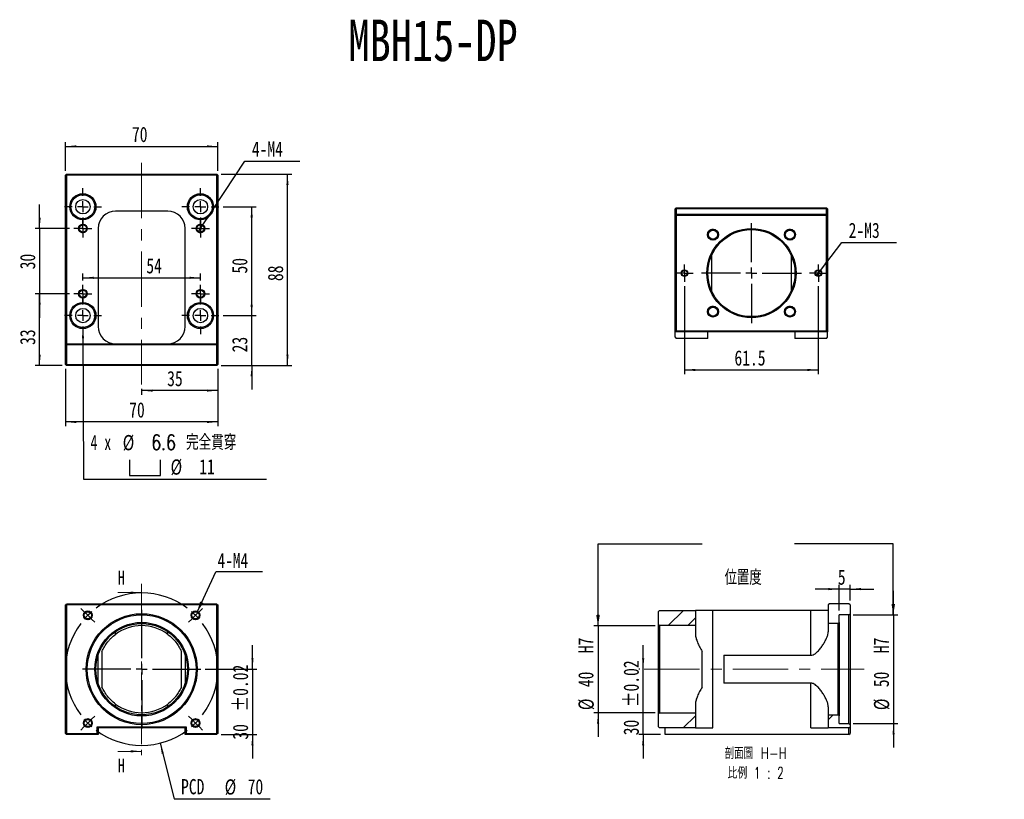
# Model space of a CAD drawing. Header units: millimetres. Extents: x 48 to 274, y 22 to 201.
import ezdxf

# ---------------------------------------------------------------- set-up
doc = ezdxf.new("R2010")
doc.units = ezdxf.units.MM
doc.linetypes.add('CENTER', pattern=[10.16, 6.35, -1.27, 1.27, -1.27])
doc.linetypes.add('CENTERX2', pattern=[20.32, 12.7, -2.54, 2.54, -2.54])
doc.layers.add('FORMAT', color=7, linetype='Continuous')
doc.styles.add('SLDTEXTSTYLE0', font='TXT', dxfattribs={"width": 0.75})
doc.styles.add('SLDTEXTSTYLE1', font='TXT', dxfattribs={"width": 0.75, "bigfont": 'bigfont'})
doc.styles.add('SLDTEXTSTYLE2', font='TXT', dxfattribs={"width": 0.666667})
doc.styles.add('SLDTEXTSTYLE3', font='TXT', dxfattribs={"width": 0.65625, "bigfont": 'bigfont'})
doc.dimstyles.new('SLDDIMSTYLE0', dxfattribs={"dimtxt": 3.5, "dimasz": 2.5, "dimexe": 0, "dimexo": 0.0625, "dimgap": 0.875, "dimtad": 1, "dimlfac": 2, "dimrnd": 1e-09, "dimzin": 12, "dimdsep": 46, "dimtxsty": 'SLDTEXTSTYLE0', "dimsah": 1, "dimcen": 0.09, "dimadec": 0, "dimazin": 3, "dimtfac": 1, "dimtofl": 0, "dimtmove": 0, "dimatfit": 3, "dimfxl": 0, "dimfrac": 2, "dimtolj": 1, "dimtzin": 12, "dimarcsym": 0})
doc.dimstyles.new('SLDDIMSTYLE1', dxfattribs={"dimtxt": 3.5, "dimasz": 2.5, "dimexe": 0, "dimexo": 0.0625, "dimgap": 0.875, "dimtad": 1, "dimlfac": 2, "dimrnd": 1e-09, "dimzin": 12, "dimdsep": 46, "dimtxsty": 'SLDTEXTSTYLE0', "dimsah": 1, "dimcen": 0.09, "dimadec": 0, "dimazin": 3, "dimtfac": 1, "dimtmove": 0, "dimatfit": 0, "dimfxl": 0, "dimfrac": 2, "dimtolj": 1, "dimtzin": 12, "dimarcsym": 0})
doc.dimstyles.new('SLDDIMSTYLE2', dxfattribs={"dimtxt": 3.5, "dimasz": 2.5, "dimexe": 0, "dimexo": 0.0625, "dimgap": 0.875, "dimtad": 0, "dimtih": 1, "dimtoh": 1, "dimlfac": 2, "dimrnd": 1e-09, "dimzin": 12, "dimdsep": 46, "dimtxsty": 'SLDTEXTSTYLE0', "dimblk1": 'NONE', "dimsah": 1, "dimcen": 0, "dimadec": 0, "dimazin": 3, "dimtfac": 1, "dimtmove": 0, "dimatfit": 3, "dimldrblk": 'NONE', "dimfxl": 0, "dimfrac": 2, "dimtolj": 1, "dimtzin": 12, "dimarcsym": 0})
doc.dimstyles.new('SLDDIMSTYLE3', dxfattribs={"dimtxt": 3.5, "dimasz": 2.5, "dimexe": 0, "dimexo": 0.0625, "dimgap": 0.875, "dimtad": 0, "dimtih": 1, "dimtoh": 1, "dimdec": 1, "dimlfac": 2, "dimrnd": 1e-09, "dimzin": 12, "dimdsep": 46, "dimtxsty": 'SLDTEXTSTYLE0', "dimsah": 1, "dimcen": 0, "dimadec": 0, "dimazin": 3, "dimtfac": 1, "dimtofl": 0, "dimtmove": 0, "dimatfit": 3, "dimfxl": 0, "dimfrac": 2, "dimtolj": 1, "dimtzin": 12, "dimarcsym": 0})
doc.dimstyles.new('SLDDIMSTYLE4', dxfattribs={"dimtxt": 3.5, "dimasz": 2.5, "dimexe": 0, "dimexo": 0.0625, "dimgap": 0.875, "dimtad": 0, "dimtih": 1, "dimtoh": 1, "dimlfac": 2, "dimrnd": 1e-09, "dimzin": 12, "dimdsep": 46, "dimtxsty": 'SLDTEXTSTYLE0', "dimsah": 1, "dimcen": 0, "dimadec": 0, "dimazin": 3, "dimtfac": 1, "dimtofl": 0, "dimtmove": 0, "dimatfit": 3, "dimfxl": 0, "dimfrac": 2, "dimtolj": 1, "dimtzin": 12, "dimarcsym": 0})
doc.dimstyles.new('SLDDIMSTYLE5', dxfattribs={"dimtxt": 3.5, "dimasz": 2.5, "dimexe": 0, "dimexo": 0.0625, "dimgap": 0.875, "dimtad": 1, "dimlfac": 2, "dimrnd": 1e-09, "dimzin": 12, "dimdsep": 46, "dimtxsty": 'SLDTEXTSTYLE0', "dimsah": 1, "dimcen": 0.09, "dimadec": 0, "dimazin": 3, "dimtol": 1, "dimtp": 0.02, "dimtm": 0.02, "dimtfac": 1, "dimtmove": 0, "dimatfit": 0, "dimfxl": 0, "dimfrac": 2, "dimtolj": 1, "dimarcsym": 0})
doc.dimstyles.new('SLDDIMSTYLE6', dxfattribs={"dimtxt": 0.18, "dimasz": 2.5, "dimexe": 0, "dimexo": 0.0625, "dimgap": 0, "dimtad": 0, "dimtih": 1, "dimtoh": 1, "dimdec": 0, "dimrnd": 1e-09, "dimzin": 0, "dimdsep": 46, "dimtxsty": 'Standard', "dimsah": 1, "dimcen": 0.09, "dimadec": 0, "dimazin": 0, "dimtfac": 2.5, "dimtdec": 0, "dimtofl": 0, "dimtmove": 0, "dimatfit": 3, "dimfxl": 0, "dimfrac": 2, "dimtolj": 1, "dimtzin": 0, "dimarcsym": 0})
doc.dimstyles.new('SLDDIMSTYLE8', dxfattribs={"dimtxt": 3.5, "dimasz": 2.5, "dimexe": 0, "dimexo": 0.0625, "dimgap": 0.875, "dimtad": 1, "dimdec": 1, "dimlfac": 2, "dimrnd": 1e-09, "dimzin": 12, "dimdsep": 46, "dimtxsty": 'SLDTEXTSTYLE0', "dimsah": 1, "dimcen": 0.09, "dimadec": 0, "dimazin": 3, "dimtfac": 1, "dimtdec": 1, "dimtofl": 0, "dimtmove": 0, "dimatfit": 3, "dimfxl": 0, "dimfrac": 2, "dimtolj": 1, "dimtzin": 12, "dimarcsym": 0})

# ---------------------------------------------------------------- blocks, each defined once
blk = doc.blocks.new('_D')
at = {"layer": 'FORMAT', "color": 7}
for p, q in [((62.47, 141.55), (62.47, 143.14)), ((89.47, 141.55), (89.47, 143.14)), ((62.47, 142.14), (89.47, 142.14))]:
    blk.add_line(p, q, dxfattribs=at)
for points in [[(62.47, 142.14), (64.97, 141.89), (64.97, 142.39)], [(89.47, 142.14), (86.97, 142.39), (86.97, 141.89)]]:
    blk.add_solid(points, dxfattribs=at)
at = {"layer": 'FORMAT', "color": 7, "insert": (77.04, 146.66), "char_height": 3.5, "attachment_point": 1, "style": 'SLDTEXTSTYLE0'}
blk.add_mtext('54', dxfattribs=at)
blk = doc.blocks.new('_D_1')
at = {"layer": 'FORMAT', "color": 7}
for p, q in [((58.47, 166.73), (58.47, 173.33)), ((58.47, 172.33), (93.47, 172.33)), ((93.47, 166.73), (93.47, 173.33))]:
    blk.add_line(p, q, dxfattribs=at)
for points in [[(58.47, 172.33), (60.97, 172.08), (60.97, 172.58)], [(93.47, 172.33), (90.97, 172.58), (90.97, 172.08)]]:
    blk.add_solid(points, dxfattribs=at)
at = {"layer": 'FORMAT', "color": 7, "insert": (73.74, 176.84), "char_height": 3.5, "attachment_point": 1, "style": 'SLDTEXTSTYLE0'}
blk.add_mtext('70', dxfattribs=at)
blk = doc.blocks.new('_D_2')
at = {"layer": 'FORMAT', "color": 7}
for p, q in [((59.39, 138.48), (51.53, 138.48)), ((52.53, 121.98), (52.53, 138.48)), ((57.72, 121.98), (51.53, 121.98))]:
    blk.add_line(p, q, dxfattribs=at)
for points in [[(52.53, 138.48), (52.28, 135.98), (52.78, 135.98)], [(52.53, 121.98), (52.78, 124.48), (52.28, 124.48)]]:
    blk.add_solid(points, dxfattribs=at)
at = {"layer": 'FORMAT', "color": 7, "insert": (48.02, 126.72), "char_height": 3.5, "attachment_point": 1, "rotation": 90, "style": 'SLDTEXTSTYLE0'}
blk.add_mtext('33', dxfattribs=at)
blk = doc.blocks.new('_D_3')
at = {"layer": 'FORMAT', "color": 7}
for p, q in [((52.53, 153.48), (52.53, 158.98)), ((59.39, 153.48), (51.53, 153.48)), ((52.53, 153.48), (52.53, 138.48)), ((59.39, 138.48), (51.53, 138.48)), ((52.53, 138.48), (52.53, 132.98))]:
    blk.add_line(p, q, dxfattribs=at)
for points in [[(52.53, 153.48), (52.78, 155.98), (52.28, 155.98)], [(52.53, 138.48), (52.28, 135.98), (52.78, 135.98)]]:
    blk.add_solid(points, dxfattribs=at)
at = {"layer": 'FORMAT', "color": 7, "insert": (48.02, 144.09), "char_height": 3.5, "attachment_point": 1, "rotation": 90, "style": 'SLDTEXTSTYLE0'}
blk.add_mtext('30', dxfattribs=at)
blk = doc.blocks.new('_D_4')
at = {"layer": 'FORMAT', "color": 7}
for p, q in [((58.47, 121.23), (58.47, 108.03)), ((93.47, 121.23), (93.47, 108.03)), ((93.47, 109.03), (58.47, 109.03))]:
    blk.add_line(p, q, dxfattribs=at)
for points in [[(58.47, 109.03), (60.97, 108.78), (60.97, 109.28)], [(93.47, 109.03), (90.97, 109.28), (90.97, 108.78)]]:
    blk.add_solid(points, dxfattribs=at)
at = {"layer": 'FORMAT', "color": 7, "insert": (73.11, 113.55), "char_height": 3.5, "attachment_point": 1, "style": 'SLDTEXTSTYLE0'}
blk.add_mtext('70', dxfattribs=at)
blk = doc.blocks.new('_D_5')
at = {"layer": 'FORMAT', "color": 7}
for p, q in [((93.47, 121.23), (93.47, 115.24)), ((75.97, 116.63), (75.97, 115.24)), ((93.47, 116.24), (75.97, 116.24))]:
    blk.add_line(p, q, dxfattribs=at)
for points in [[(75.97, 116.24), (78.47, 115.99), (78.47, 116.49)], [(93.47, 116.24), (90.97, 116.49), (90.97, 115.99)]]:
    blk.add_solid(points, dxfattribs=at)
at = {"layer": 'FORMAT', "color": 7, "insert": (81.83, 120.75), "char_height": 3.5, "attachment_point": 1, "style": 'SLDTEXTSTYLE0'}
blk.add_mtext('35', dxfattribs=at)
blk = doc.blocks.new('_D_6')
at = {"layer": 'FORMAT', "color": 7}
for p, q in [((101.25, 133.48), (101.25, 138.98)), ((94.72, 133.48), (102.25, 133.48)), ((101.25, 121.98), (101.25, 133.48)), ((94.22, 121.98), (102.25, 121.98)), ((101.25, 121.98), (101.25, 116.48))]:
    blk.add_line(p, q, dxfattribs=at)
for points in [[(101.25, 133.48), (101.5, 135.98), (101, 135.98)], [(101.25, 121.98), (101, 119.48), (101.5, 119.48)]]:
    blk.add_solid(points, dxfattribs=at)
at = {"layer": 'FORMAT', "color": 7, "insert": (96.74, 125.02), "char_height": 3.5, "attachment_point": 1, "rotation": 90, "style": 'SLDTEXTSTYLE0'}
blk.add_mtext('23', dxfattribs=at)
blk = doc.blocks.new('_D_7')
at = {"layer": 'FORMAT', "color": 7}
for p, q in [((94.72, 158.48), (102.25, 158.48)), ((101.25, 133.48), (101.25, 158.48)), ((94.72, 133.48), (102.25, 133.48))]:
    blk.add_line(p, q, dxfattribs=at)
for points in [[(101.25, 158.48), (101, 155.98), (101.5, 155.98)], [(101.25, 133.48), (101.5, 135.98), (101, 135.98)]]:
    blk.add_solid(points, dxfattribs=at)
at = {"layer": 'FORMAT', "color": 7, "insert": (96.74, 143.13), "char_height": 3.5, "attachment_point": 1, "rotation": 90, "style": 'SLDTEXTSTYLE0'}
blk.add_mtext('50', dxfattribs=at)
blk = doc.blocks.new('_D_8')
at = {"layer": 'FORMAT', "color": 7}
for p, q in [((90.02, 154.31), (99.71, 168.97)), ((99.71, 168.97), (112.3, 168.97)), ((88.92, 152.64), (90.02, 154.31))]:
    blk.add_line(p, q, dxfattribs=at)
blk.add_solid([(90.02, 154.31), (91.61, 156.26), (91.19, 156.53)], dxfattribs=at)
at = {"layer": 'FORMAT', "color": 7, "insert": (101.29, 173.48), "char_height": 3.5, "attachment_point": 1, "style": 'SLDTEXTSTYLE0'}
blk.add_mtext('4-M4', dxfattribs=at)
blk = doc.blocks.new('_NONE')
blk = doc.blocks.new('SW_SYMBOL_HOLE_SPOT')
at = {"layer": 'FORMAT', "color": 0}
for p, q in [((0, 875), (0, 75)), ((1600, 75), (1600, 875)), ((0, 75), (1600, 75))]:
    blk.add_line(p, q, dxfattribs=at)
blk = doc.blocks.new('_D_9')
at = {"layer": 'FORMAT'}
for p, q in [((62.48, 130.73), (62.62, 95.91)), ((62.62, 95.91), (104.62, 95.91))]:
    blk.add_line(p, q, dxfattribs=at)
blk.add_solid([(62.48, 130.73), (62.24, 128.22), (62.74, 128.23)], dxfattribs=at)
at = {"layer": 'FORMAT', "xscale": 0.004470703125, "yscale": 0.004470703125, "zscale": 0.004470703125}
blk.add_blockref('SW_SYMBOL_HOLE_SPOT', (73.17, 96.4), dxfattribs=at)
at = {"layer": 'FORMAT', "char_height": 3.5, "attachment_point": 1}
for s, insert, style in [('4 x', (64.21, 106.09), 'SLDTEXTSTYLE2'), ('%%c', (71.62, 106.03), 'SLDTEXTSTYLE0'), ('6.6 \\M+18AAE\\M+19153\\M+18AD1\\M+190FA', (78.21, 106.09), 'SLDTEXTSTYLE1'), ('%%c', (82.62, 100.43), 'SLDTEXTSTYLE0'), ('11', (89.21, 100.48), 'SLDTEXTSTYLE0')]:
    blk.add_mtext(s, dxfattribs=dict(at, insert=insert, style=style))
blk = doc.blocks.new('_D_10')
at = {"layer": 'FORMAT', "color": 7}
for p, q in [((94.22, 165.98), (110.47, 165.98)), ((109.47, 121.98), (109.47, 165.98)), ((94.22, 121.98), (110.47, 121.98))]:
    blk.add_line(p, q, dxfattribs=at)
for points in [[(109.47, 165.98), (109.22, 163.48), (109.72, 163.48)], [(109.47, 121.98), (109.72, 124.48), (109.22, 124.48)]]:
    blk.add_solid(points, dxfattribs=at)
at = {"layer": 'FORMAT', "color": 7, "insert": (104.96, 141.39), "char_height": 3.5, "attachment_point": 1, "rotation": 90, "style": 'SLDTEXTSTYLE0'}
blk.add_mtext('88', dxfattribs=at)
blk = doc.blocks.new('SW_CENTERMARKSYMBOL_0')
at = {"layer": 'FORMAT', "color": 0}
for p, q in [((-1.25, 0), (-2.075, 0)), ((0, 0), (-1.25, 0)), ((0, 1.25), (0, 2.075)), ((0, 0), (0, 1.25)), ((0, 0), (0, -1.25)), ((0, 0), (1.25, 0)), ((1.25, 0), (2.075, 0)), ((0, -1.25), (0, -2.075))]:
    blk.add_line(p, q, dxfattribs=at)
blk = doc.blocks.new('SW_CENTERMARKSYMBOL_1')
at = {"layer": 'FORMAT', "color": 0}
for p, q in [((-1.25, 0), (-2.075, 0)), ((0, 0), (-1.25, 0)), ((0, 1.25), (0, 2.075)), ((0, 0), (0, 1.25)), ((0, 0), (0, -1.25)), ((0, 0), (1.25, 0)), ((1.25, 0), (2.075, 0)), ((0, -1.25), (0, -2.075))]:
    blk.add_line(p, q, dxfattribs=at)
blk = doc.blocks.new('SW_CENTERMARKSYMBOL_2')
at = {"layer": 'FORMAT', "color": 0}
for p, q in [((-1.25, 0), (-2.075, 0)), ((0, 0), (-1.25, 0)), ((0, 1.25), (0, 2.075)), ((0, 0), (0, 1.25)), ((0, 0), (0, -1.25)), ((0, 0), (1.25, 0)), ((1.25, 0), (2.075, 0)), ((0, -1.25), (0, -2.075))]:
    blk.add_line(p, q, dxfattribs=at)
blk = doc.blocks.new('SW_CENTERMARKSYMBOL_3')
at = {"layer": 'FORMAT', "color": 0}
for p, q in [((-1.25, 0), (-2.075, 0)), ((0, 0), (-1.25, 0)), ((0, 1.25), (0, 2.075)), ((0, 0), (0, 1.25)), ((0, 0), (0, -1.25)), ((0, 0), (1.25, 0)), ((1.25, 0), (2.075, 0)), ((0, -1.25), (0, -2.075))]:
    blk.add_line(p, q, dxfattribs=at)
blk = doc.blocks.new('SW_CENTERMARKSYMBOL_4')
at = {"layer": 'FORMAT', "color": 0}
for p, q in [((0, 2.5), (0, 4.25)), ((-2.5, 0), (-4.25, 0)), ((0, 0), (-1.25, 0)), ((0, 0), (0, 1.25)), ((0, 0), (0, -1.25)), ((0, 0), (1.25, 0)), ((2.5, 0), (4.25, 0)), ((0, -2.5), (0, -4.25))]:
    blk.add_line(p, q, dxfattribs=at)
blk = doc.blocks.new('SW_CENTERMARKSYMBOL_5')
at = {"layer": 'FORMAT', "color": 0}
for p, q in [((0, 2.5), (0, 4.25)), ((-2.5, 0), (-4.25, 0)), ((0, 0), (-1.25, 0)), ((0, 0), (0, 1.25)), ((0, 0), (0, -1.25)), ((0, 0), (1.25, 0)), ((2.5, 0), (4.25, 0)), ((0, -2.5), (0, -4.25))]:
    blk.add_line(p, q, dxfattribs=at)
blk = doc.blocks.new('SW_CENTERMARKSYMBOL_6')
at = {"layer": 'FORMAT', "color": 0}
for p, q in [((0, 2.5), (0, 4.25)), ((-2.5, 0), (-4.25, 0)), ((0, 0), (-1.25, 0)), ((0, 0), (0, 1.25)), ((0, 0), (0, -1.25)), ((0, 0), (1.25, 0)), ((2.5, 0), (4.25, 0)), ((0, -2.5), (0, -4.25))]:
    blk.add_line(p, q, dxfattribs=at)
blk = doc.blocks.new('SW_CENTERMARKSYMBOL_7')
at = {"layer": 'FORMAT', "color": 0}
for p, q in [((0, 2.5), (0, 4.25)), ((-2.5, 0), (-4.25, 0)), ((0, 0), (-1.25, 0)), ((0, 0), (0, 1.25)), ((0, 0), (0, -1.25)), ((0, 0), (1.25, 0)), ((2.5, 0), (4.25, 0)), ((0, -2.5), (0, -4.25))]:
    blk.add_line(p, q, dxfattribs=at)
blk = doc.blocks.new('_D_11')
at = {"layer": 'FORMAT', "color": 7}
for p, q in [((80.22, 35.26), (83.43, 22.42)), ((83.43, 22.42), (105.5, 22.42))]:
    blk.add_line(p, q, dxfattribs=at)
blk.add_solid([(80.22, 35.26), (80.59, 32.77), (81.07, 32.89)], dxfattribs=at)
at = {"layer": 'FORMAT', "color": 7, "char_height": 3.5, "attachment_point": 1, "style": 'SLDTEXTSTYLE0'}
for s, insert in [('PCD', (85.02, 26.99)), ('%%c', (95.04, 26.93)), ('70', (100.32, 26.99))]:
    blk.add_mtext(s, dxfattribs=dict(at, insert=insert))
blk = doc.blocks.new('_D_12')
at = {"layer": 'FORMAT', "color": 7}
for p, q in [((101.43, 52.23), (101.43, 57.73)), ((90.59, 52.23), (102.43, 52.23)), ((101.43, 52.23), (101.43, 37.23)), ((94.22, 37.23), (102.43, 37.23)), ((101.43, 37.23), (101.43, 31.73))]:
    blk.add_line(p, q, dxfattribs=at)
for points in [[(101.43, 52.23), (101.68, 54.73), (101.18, 54.73)], [(101.43, 37.23), (101.18, 34.73), (101.68, 34.73)]]:
    blk.add_solid(points, dxfattribs=at)
at = {"layer": 'FORMAT', "color": 7, "char_height": 3.5, "attachment_point": 1, "rotation": 90, "style": 'SLDTEXTSTYLE0'}
for s, insert in [('±0.02', (96.92, 42.54)), ('30', (96.92, 36.05))]:
    blk.add_mtext(s, dxfattribs=dict(at, insert=insert))
blk = doc.blocks.new('SW_NOTE_0')
at = {"layer": 'FORMAT', "color": 0}
blk.add_line((10.7, 0), (0, 0), dxfattribs=at)
at = {"layer": 'FORMAT', "color": 0, "insert": (0.4, 4.32), "char_height": 3.44, "attachment_point": 1, "style": 'SLDTEXTSTYLE0'}
blk.add_mtext('4-M4', dxfattribs=at)
blk = doc.blocks.new('SW_CENTERMARKSYMBOL_8')
at = {"layer": 'FORMAT', "color": 0}
for p, q in [((-25.63, 0.88), (-26.35, 1.6)), ((-24.75, 0), (-25.63, 0.88)), ((-24.75, 0), (-23.86, -0.88)), ((-12.37, -9.87), (-12.37, 1.25)), ((0, 0), (-0.88, -0.88)), ((0, 0), (0.88, 0.88)), ((0.88, 0.88), (1.6, 1.6)), ((-23.86, -0.88), (-23.15, -1.6)), ((-0.88, -0.88), (-1.6, -1.6)), ((-12.37, -12.37), (-12.37, -11.12)), ((-14.87, -12.37), (-26, -12.37)), ((-12.37, -12.37), (-13.62, -12.37)), ((-12.37, -12.37), (-12.37, -13.62)), ((-12.37, -12.37), (-11.12, -12.37)), ((-9.87, -12.37), (1.25, -12.37)), ((-12.37, -14.87), (-12.37, -26)), ((-24.75, -24.75), (-25.63, -25.63)), ((-24.75, -24.75), (-23.86, -23.86)), ((-23.86, -23.86), (-23.15, -23.15)), ((-0.88, -23.86), (-1.6, -23.15)), ((0, -24.75), (-0.88, -23.86)), ((0, -24.75), (0.88, -25.63)), ((-25.63, -25.63), (-26.35, -26.35)), ((0.88, -25.63), (1.6, -26.35))]:
    blk.add_line(p, q, dxfattribs=at)
for start, end in [(53.1851, 126.8149), (130.9074, 135), (45, 49.0926), (143.1851, 216.8149), (135, 139.0926), (40.9074, 45), (323.1851, 36.8149), (220.9074, 225), (225, 229.0926), (310.9074, 315), (315, 319.0926), (233.1851, 306.8149)]:
    blk.add_arc((-12.37, -12.37), 17.5, start, end, dxfattribs=at)
blk = doc.blocks.new('_D_13')
at = {"layer": 'FORMAT', "color": 7}
for p, q in [((191.18, 52.23), (191.18, 57.73)), ((190.45, 52.23), (190.18, 52.23)), ((191.18, 37.23), (191.18, 52.23)), ((195.2, 37.23), (190.18, 37.23)), ((191.18, 37.23), (191.18, 31.73))]:
    blk.add_line(p, q, dxfattribs=at)
for points in [[(191.18, 52.23), (191.43, 54.73), (190.93, 54.73)], [(191.18, 37.23), (190.93, 34.73), (191.43, 34.73)]]:
    blk.add_solid(points, dxfattribs=at)
at = {"layer": 'FORMAT', "color": 7, "char_height": 3.5, "attachment_point": 1, "rotation": 90, "style": 'SLDTEXTSTYLE0'}
for s, insert in [('±0.02', (186.67, 43.54)), ('30', (186.67, 37.05))]:
    blk.add_mtext(s, dxfattribs=dict(at, insert=insert))
blk = doc.blocks.new('_D_14')
at = {"layer": 'FORMAT', "color": 7}
for p, q in [((180.83, 62.23), (180.83, 67.73)), ((193.95, 62.23), (179.83, 62.23)), ((180.83, 62.23), (180.83, 42.23)), ((193.95, 42.23), (179.83, 42.23)), ((180.83, 42.23), (180.83, 36.73))]:
    blk.add_line(p, q, dxfattribs=at)
for points in [[(180.83, 62.23), (181.08, 64.73), (180.58, 64.73)], [(180.83, 42.23), (180.58, 39.73), (181.08, 39.73)]]:
    blk.add_solid(points, dxfattribs=at)
at = {"layer": 'FORMAT', "color": 7, "char_height": 3.5, "attachment_point": 1, "rotation": 90, "style": 'SLDTEXTSTYLE0'}
for s, insert in [('H7', (176.26, 55.9)), ('40', (176.26, 48.1)), ('%%c', (176.32, 42.83))]:
    blk.add_mtext(s, dxfattribs=dict(at, insert=insert))
blk = doc.blocks.new('_D_15')
at = {"layer": 'FORMAT', "color": 7}
for p, q in [((248.7, 64.73), (248.7, 70.23)), ((239.45, 64.73), (249.7, 64.73)), ((248.7, 64.73), (248.7, 39.73)), ((239.45, 39.73), (249.7, 39.73)), ((248.7, 39.73), (248.7, 34.23))]:
    blk.add_line(p, q, dxfattribs=at)
for points in [[(248.7, 64.73), (248.95, 67.23), (248.45, 67.23)], [(248.7, 39.73), (248.45, 37.23), (248.95, 37.23)]]:
    blk.add_solid(points, dxfattribs=at)
at = {"layer": 'FORMAT', "color": 7, "char_height": 3.5, "attachment_point": 1, "rotation": 90, "style": 'SLDTEXTSTYLE0'}
for s, insert in [('H7', (244.13, 55.9)), ('50', (244.13, 48.1)), ('%%c', (244.19, 42.83))]:
    blk.add_mtext(s, dxfattribs=dict(at, insert=insert))
blk = doc.blocks.new('_D_16')
at = {"layer": 'FORMAT', "color": 7}
for p, q in [((236.2, 70.63), (230.7, 70.63)), ((236.2, 65.73), (236.2, 71.63)), ((238.7, 70.63), (236.2, 70.63)), ((238.7, 67.98), (238.7, 71.63)), ((238.7, 70.63), (244.2, 70.63))]:
    blk.add_line(p, q, dxfattribs=at)
for points in [[(236.2, 70.63), (233.7, 70.88), (233.7, 70.38)], [(238.7, 70.63), (241.2, 70.38), (241.2, 70.88)]]:
    blk.add_solid(points, dxfattribs=at)
at = {"layer": 'FORMAT', "color": 7, "insert": (235.9, 75.14), "char_height": 3.5, "attachment_point": 1, "style": 'SLDTEXTSTYLE0'}
blk.add_mtext('5', dxfattribs=at)
blk = doc.blocks.new('SW_NOTE_1')
at = {"layer": 'FORMAT', "color": 0, "char_height": 2.6458, "attachment_point": 2}
for s, insert, style in [('\\M+19655\\M+196CA\\M+19AA4 H-H', (8.68, 3.41), 'SLDTEXTSTYLE1'), ('\\M+194E4\\M+197E1 1 : 2', (8.66, -1.12), 'SLDTEXTSTYLE3')]:
    blk.add_mtext(s, dxfattribs=dict(at, insert=insert, style=style))
blk = doc.blocks.new('_D_17')
at = {"layer": 'FORMAT', "color": 7}
for p, q in [((200.67, 140.21), (200.67, 119.98)), ((231.42, 140.21), (231.42, 119.98)), ((200.67, 120.98), (231.42, 120.98))]:
    blk.add_line(p, q, dxfattribs=at)
for points in [[(200.67, 120.98), (203.17, 120.73), (203.17, 121.23)], [(231.42, 120.98), (228.92, 121.23), (228.92, 120.73)]]:
    blk.add_solid(points, dxfattribs=at)
at = {"layer": 'FORMAT', "color": 7, "insert": (212.15, 125.49), "char_height": 3.5, "attachment_point": 1, "style": 'SLDTEXTSTYLE0'}
blk.add_mtext('61.5', dxfattribs=at)
blk = doc.blocks.new('_D_18')
at = {"layer": 'FORMAT', "color": 7}
for p, q in [((231.88, 143.82), (236.79, 150.29)), ((236.79, 150.29), (249.39, 150.29)), ((230.97, 142.63), (231.88, 143.82))]:
    blk.add_line(p, q, dxfattribs=at)
blk.add_solid([(231.88, 143.82), (233.59, 145.66), (233.19, 145.96)], dxfattribs=at)
at = {"layer": 'FORMAT', "color": 7, "insert": (238.38, 154.8), "char_height": 3.5, "attachment_point": 1, "style": 'SLDTEXTSTYLE0'}
blk.add_mtext('2-M3', dxfattribs=at)
blk = doc.blocks.new('SW_CENTERMARKSYMBOL_9')
at = {"layer": 'FORMAT', "color": 0}
for p, q in [((-1.25, 0), (-2.0125, 0)), ((0, 0), (-1.25, 0)), ((0, 1.25), (0, 2.0125)), ((0, 0), (0, 1.25)), ((0, 0), (0, -1.25)), ((0, 0), (1.25, 0)), ((1.25, 0), (2.0125, 0)), ((0, -1.25), (0, -2.0125))]:
    blk.add_line(p, q, dxfattribs=at)
blk = doc.blocks.new('SW_CENTERMARKSYMBOL_10')
at = {"layer": 'FORMAT', "color": 0}
for p, q in [((-1.25, 0), (-2.0125, 0)), ((0, 0), (-1.25, 0)), ((0, 1.25), (0, 2.0125)), ((0, 0), (0, 1.25)), ((0, 0), (0, -1.25)), ((0, 0), (1.25, 0)), ((1.25, 0), (2.0125, 0)), ((0, -1.25), (0, -2.0125))]:
    blk.add_line(p, q, dxfattribs=at)
blk = doc.blocks.new('SW_CENTERMARKSYMBOL_11')
at = {"layer": 'FORMAT', "color": 0}
for p, q in [((0, 2.5), (0, 11.5)), ((-2.5, 0), (-11.5, 0)), ((0, 0), (-1.25, 0)), ((0, 0), (0, 1.25)), ((0, 0), (0, -1.25)), ((0, 0), (1.25, 0)), ((2.5, 0), (11.5, 0)), ((0, -2.5), (0, -11.5))]:
    blk.add_line(p, q, dxfattribs=at)

msp = doc.modelspace()

# ---------------------------------------------------------------- hatches: boundary and pattern name
at = {"linetype": 'Continuous', "lineweight": 18}
h = msp.add_hatch(dxfattribs=at)
h.set_pattern_fill('ANSI32', angle=3e-322, style=0)
h.paths.add_polyline_path([(203.1984, 65.7313), (194.9484, 65.7313), (194.6984, 65.4813), (194.6984, 62.4813), (194.9484, 62.2313), (203.1984, 62.2313)], flags=0)
h = msp.add_hatch(dxfattribs=at)
h.set_pattern_fill('ANSI32', angle=3e-322, style=0)
h.paths.add_polyline_path([(233.6984, 62.7313), (235.9484, 62.7313), (236.1984, 62.9813), (236.1984, 64.7313), (238.4484, 64.7313), (238.6984, 64.9813), (238.6984, 66.9813), (238.4484, 67.2313), (233.9484, 67.2313), (233.6984, 66.9813)], flags=0)
h = msp.add_hatch(dxfattribs=at)
h.set_pattern_fill('ANSI32', angle=3e-322, style=0)
h.paths.add_polyline_path([(194.6984, 41.9813), (194.6984, 38.9813), (194.9484, 38.7313), (203.1984, 38.7313), (203.1984, 42.2313), (194.9484, 42.2313)], flags=0)
h = msp.add_hatch(dxfattribs=at)
h.set_pattern_fill('ANSI32', angle=3e-322, style=0)
h.paths.add_polyline_path([(238.4484, 39.7313), (236.1984, 39.7313), (236.1984, 41.4813), (235.9484, 41.7313), (233.6984, 41.7313), (233.6984, 38.7313), (238.4484, 38.7313), (238.6984, 38.9813), (238.6984, 39.4813)], flags=0)

# ---------------------------------------------------------------- linework, layer by layer
at = {"color": 7, "linetype": 'Continuous', "lineweight": 25}
for p, q in [((58.5947, 165.8502), (58.4697, 165.7252)), ((58.4697, 126.7252), (58.4697, 165.7252)), ((58.7197, 165.9752), (58.5947, 165.8502)), ((58.7197, 165.7252), (58.5947, 165.8502)), ((58.7197, 165.9752), (93.2197, 165.9752)), ((58.7197, 165.7252), (58.7197, 126.9752)), ((93.2197, 165.7252), (58.7197, 165.7252)), ((93.2197, 165.9752), (93.3447, 165.8502)), ((93.3447, 165.8502), (93.2197, 165.7252)), ((93.2197, 126.9752), (93.2197, 165.7252)), ((93.4697, 165.7252), (93.3447, 165.8502)), ((93.4697, 165.7252), (93.4697, 126.7252)), ((81.9697, 157.4752), (69.9697, 157.4752)), ((198.7978, 158.2252), (198.5478, 157.9752)), ((198.5478, 157.9752), (198.7978, 157.9752)), ((198.5478, 156.4752), (198.5478, 157.9752)), ((198.5478, 156.4752), (198.6728, 156.6002)), ((198.5478, 129.7252), (198.5478, 156.4752)), ((198.6728, 156.6002), (198.7978, 156.7252)), ((198.7978, 156.4752), (198.6728, 156.6002)), ((198.7978, 158.2252), (233.2978, 158.2252)), ((198.7978, 158.2252), (198.7978, 157.9752)), ((198.7978, 157.9752), (198.7978, 156.7252)), ((233.2978, 157.9752), (198.7978, 157.9752)), ((198.7978, 156.7252), (233.2978, 156.7252)), ((233.2978, 156.4752), (198.7978, 156.4752)), ((198.7978, 156.4752), (198.7978, 129.9752)), ((233.2978, 158.2252), (233.2978, 157.9752)), ((233.5478, 157.9752), (233.2978, 158.2252)), ((233.2978, 156.7252), (233.2978, 157.9752)), ((233.5478, 157.9752), (233.2978, 157.9752)), ((233.2978, 156.7252), (233.4228, 156.6002)), ((233.2978, 156.4752), (233.4228, 156.6002)), ((233.2978, 129.9752), (233.2978, 156.4752)), ((233.4228, 156.6002), (233.5478, 156.4752)), ((233.5478, 157.9752), (233.5478, 156.4752)), ((233.5478, 156.4752), (233.5478, 129.7252)), ((65.9697, 153.4752), (65.9697, 130.9752)), ((85.9697, 130.9752), (85.9697, 153.4752)), ((206.9253, 139.1288), (206.9253, 147.3215)), ((225.1703, 147.3215), (225.1703, 139.1288)), ((198.5478, 129.7252), (198.7978, 129.9752)), ((233.5478, 129.7252), (198.5478, 129.7252)), ((198.5478, 128.4752), (198.5478, 129.7252)), ((198.7978, 129.9752), (233.2978, 129.9752)), ((206.0478, 128.2252), (206.0478, 129.7252)), ((226.0478, 129.7252), (226.0478, 128.2252)), ((233.5478, 129.7252), (233.2978, 129.9752)), ((233.5478, 128.4752), (233.5478, 129.7252)), ((58.4697, 126.7252), (58.7197, 126.9752)), ((58.4697, 126.7252), (58.7197, 126.7252)), ((58.4697, 122.2252), (58.4697, 126.7252)), ((58.7197, 126.7252), (58.7197, 126.9752)), ((58.7197, 126.9752), (93.2197, 126.9752)), ((93.2197, 126.7252), (58.7197, 126.7252)), ((58.7197, 126.7252), (58.7197, 122.2252)), ((93.2197, 126.7252), (93.2197, 126.9752)), ((93.4697, 126.7252), (93.2197, 126.9752)), ((93.2197, 126.7252), (93.4697, 126.7252)), ((93.2197, 122.2252), (93.2197, 126.7252)), ((93.4697, 126.7252), (93.4697, 122.2252)), ((198.5478, 128.4752), (198.7978, 128.2252)), ((206.0478, 128.2252), (198.7978, 128.2252)), ((233.2978, 128.2252), (226.0478, 128.2252)), ((233.2978, 128.2252), (233.5478, 128.4752)), ((58.4697, 122.2252), (58.5947, 122.1002)), ((58.5947, 122.1002), (58.7197, 122.2252)), ((58.7197, 122.2252), (93.2197, 122.2252)), ((93.2197, 122.2252), (93.3447, 122.1002)), ((93.3447, 122.1002), (93.4697, 122.2252)), ((58.7197, 121.9752), (58.5947, 122.1002)), ((93.2197, 121.9752), (58.7197, 121.9752)), ((93.2197, 121.9752), (93.3447, 122.1002)), ((58.4697, 66.9813), (58.5947, 67.1063)), ((58.4697, 37.4813), (58.4697, 66.9813)), ((58.5947, 67.1063), (58.7197, 67.2313)), ((58.7197, 66.9813), (58.5947, 67.1063)), ((58.7197, 67.2313), (93.2197, 67.2313)), ((58.7197, 66.9813), (58.7197, 37.4813)), ((93.2197, 66.9813), (58.7197, 66.9813)), ((93.2197, 67.2313), (93.3447, 67.1063)), ((93.2197, 66.9813), (93.3447, 67.1063)), ((93.2197, 37.4813), (93.2197, 66.9813)), ((93.3447, 67.1063), (93.4697, 66.9813)), ((93.4697, 66.9813), (93.4697, 37.4813)), ((194.9484, 65.7313), (194.6984, 65.4813)), ((194.9484, 65.7313), (203.1984, 65.7313)), ((203.1984, 65.7313), (203.1984, 62.2313)), ((207.1984, 65.7313), (203.1984, 65.7313)), ((207.1984, 38.7313), (207.1984, 65.7313)), ((229.6984, 65.7313), (207.1984, 65.7313)), ((229.6984, 55.4329), (229.6984, 65.7313)), ((233.6984, 65.7313), (229.6984, 65.7313)), ((233.9484, 67.2313), (233.6984, 66.9813)), ((233.6984, 66.9813), (233.6984, 62.7313)), ((238.4484, 67.2313), (233.9484, 67.2313)), ((238.6984, 66.9813), (238.4484, 67.2313)), ((238.6984, 66.9813), (238.6984, 64.9813)), ((194.6984, 62.4813), (194.6984, 65.4813)), ((238.4484, 64.7313), (236.1984, 64.7313)), ((236.1984, 62.9813), (236.1984, 64.7313)), ((238.4484, 64.7313), (238.6984, 64.9813)), ((238.4484, 39.7313), (238.4484, 64.7313)), ((238.6984, 64.9813), (238.6984, 39.4813)), ((194.6984, 62.4813), (194.9484, 62.2313)), ((194.6984, 41.9813), (194.6984, 62.4813)), ((194.9484, 62.2313), (194.9484, 42.2313)), ((203.1984, 62.2313), (194.9484, 62.2313)), ((203.1984, 62.2313), (203.1984, 60.2313)), ((235.9484, 62.7313), (233.6984, 62.7313)), ((233.6984, 62.7313), (233.6984, 60.8482)), ((235.9484, 62.7313), (236.1984, 62.9813)), ((235.9484, 41.7313), (235.9484, 62.7313)), ((236.1984, 62.9813), (236.1984, 41.4813)), ((65.9697, 49.0298), (65.9697, 55.4329)), ((66.8472, 56.3277), (66.8472, 48.135)), ((85.0922, 48.135), (85.0922, 56.3277)), ((85.9697, 55.4329), (85.9697, 49.0298)), ((204.6984, 48.135), (204.6984, 56.3277)), ((209.6984, 55.4329), (229.6984, 55.4329)), ((209.6984, 55.4329), (209.6984, 49.0298)), ((229.6984, 49.0298), (209.6984, 49.0298)), ((229.6984, 38.7313), (229.6984, 49.0298)), ((203.1984, 44.2313), (203.1984, 42.2313)), ((233.6984, 43.6145), (233.6984, 41.7313)), ((194.9484, 42.2313), (194.6984, 41.9813)), ((194.6984, 38.9813), (194.6984, 41.9813)), ((194.9484, 42.2313), (203.1984, 42.2313)), ((203.1984, 42.2313), (203.1984, 38.7313)), ((233.6984, 41.7313), (233.6984, 38.7313)), ((233.6984, 41.7313), (235.9484, 41.7313)), ((236.1984, 41.4813), (235.9484, 41.7313)), ((236.1984, 39.7313), (236.1984, 41.4813)), ((65.7197, 38.9813), (86.2197, 38.9813)), ((65.7197, 37.4813), (65.7197, 38.9813)), ((65.9697, 38.7313), (65.7197, 38.9813)), ((85.9697, 38.7313), (65.9697, 38.7313)), ((65.9697, 38.7313), (65.9697, 37.2313)), ((85.9697, 38.7313), (86.2197, 38.9813)), ((85.9697, 37.2313), (85.9697, 38.7313)), ((86.2197, 38.9813), (86.2197, 37.4813)), ((194.6984, 38.9813), (194.9484, 38.7313)), ((203.1984, 38.7313), (194.9484, 38.7313)), ((196.1984, 37.2313), (196.1984, 38.7313)), ((203.1984, 38.7313), (207.1984, 38.7313)), ((229.6984, 38.7313), (233.6984, 38.7313)), ((238.4484, 38.7313), (233.6984, 38.7313)), ((236.1984, 39.7313), (238.4484, 39.7313)), ((238.6984, 39.4813), (238.4484, 39.7313)), ((238.4484, 38.7313), (238.6984, 38.9813)), ((238.4484, 37.2313), (238.4484, 38.7313)), ((238.6984, 39.4813), (238.6984, 38.9813)), ((238.6984, 38.9813), (238.6984, 37.4813)), ((58.7197, 37.2313), (58.4697, 37.4813)), ((58.7197, 37.4813), (58.4697, 37.4813)), ((58.7197, 37.4813), (65.7197, 37.4813)), ((58.7197, 37.2313), (58.7197, 37.4813)), ((65.9697, 37.2313), (58.7197, 37.2313)), ((65.9697, 37.2313), (65.7197, 37.4813)), ((85.9697, 37.2313), (86.2197, 37.4813)), ((93.2197, 37.2313), (85.9697, 37.2313)), ((86.2197, 37.4813), (93.2197, 37.4813)), ((93.2197, 37.4813), (93.3447, 37.3563)), ((93.3447, 37.3563), (93.2197, 37.2313)), ((93.4697, 37.4813), (93.3447, 37.3563)), ((238.4484, 37.2313), (196.1984, 37.2313)), ((238.4484, 37.2313), (238.6984, 37.4813))]:
    msp.add_line(p, q, dxfattribs=at)
at = {"color": 7, "linetype": 'CENTER', "lineweight": 18}
msp.add_line((75.9697, 71.8135), (75.9697, 31.3612), dxfattribs=at)
at = {"color": 7, "linetype": 'Continuous', "lineweight": 18}
for p, q in [((70.4697, 69.8135), (75.9697, 69.8135)), ((70.4697, 33.3612), (75.9697, 33.3612))]:
    msp.add_line(p, q, dxfattribs=at)
at = {"color": 8, "linetype": 'Continuous', "lineweight": 25}
for p, q in [((69.9697, 60.2313), (69.9697, 60.8482)), ((81.9697, 60.2313), (81.9697, 60.8482)), ((69.9697, 43.6145), (69.9697, 44.2313)), ((81.9697, 43.6145), (81.9697, 44.2313))]:
    msp.add_line(p, q, dxfattribs=at)
at = {"color": 7, "linetype": 'Continuous', "lineweight": 25}
for centre, radius in [((62.4697, 158.4752), 3), ((62.4697, 158.4752), 2.75), ((89.4697, 158.4752), 3), ((89.4697, 158.4752), 2.75), ((62.4697, 158.4752), 1.65), ((89.4697, 158.4752), 1.65), ((62.4697, 153.4752), 1.0125), ((62.4697, 153.4752), 0.825), ((89.4697, 153.4752), 1.0125), ((89.4697, 153.4752), 0.825), ((216.0478, 143.2252), 10.25), ((207.209, 152.064), 1.2625), ((216.0478, 143.2252), 10), ((207.209, 152.064), 1.05), ((224.8866, 152.064), 1.2625), ((224.8866, 152.064), 1.05), ((200.6728, 143.2252), 0.7625), ((200.6728, 143.2252), 0.65), ((231.4228, 143.2252), 0.7625), ((231.4228, 143.2252), 0.65), ((62.4697, 138.4752), 1.0125), ((62.4697, 138.4752), 0.825), ((89.4697, 138.4752), 1.0125), ((89.4697, 138.4752), 0.825), ((62.4697, 133.4752), 3), ((62.4697, 133.4752), 2.75), ((89.4697, 133.4752), 3), ((89.4697, 133.4752), 2.75), ((62.4697, 133.4752), 1.65), ((89.4697, 133.4752), 1.65), ((207.209, 134.3863), 1.2625), ((207.209, 134.3863), 1.05), ((224.8866, 134.3863), 1.2625), ((224.8866, 134.3863), 1.05), ((63.5954, 64.6057), 1.0125), ((88.3441, 64.6057), 1.0125), ((63.5954, 64.6057), 0.825), ((75.9697, 52.2313), 12.75), ((75.9697, 52.2313), 12.5), ((88.3441, 64.6057), 0.825), ((75.9697, 52.2313), 10.75), ((75.9697, 52.2313), 10.5), ((63.5954, 39.857), 1.0125), ((88.3441, 39.857), 1.0125), ((63.5954, 39.857), 0.825), ((88.3441, 39.857), 0.825)]:
    msp.add_circle(centre, radius, dxfattribs=at)
for centre, radius, start, end in [((69.9697, 153.4752), 4, 90, 180), ((81.9697, 153.4752), 4, 0, 90), ((69.9697, 130.9752), 4, 180, 270), ((81.9697, 130.9752), 4, 270, 0), ((75.9697, 52.2313), 10, 53.130102, 126.869898), ((75.9697, 52.2313), 10, 233.130102, 306.869898)]:
    msp.add_arc(centre, radius, start, end, dxfattribs=at)
at = {"color": 7, "linetype": 'Continuous', "lineweight": 18}
for centre, radius in [((62.4697, 153.4752), 1), ((89.4697, 153.4752), 1), ((207.209, 152.064), 1.25), ((224.8866, 152.064), 1.25), ((200.6728, 143.2252), 0.75), ((231.4228, 143.2252), 0.75), ((62.4697, 138.4752), 1), ((89.4697, 138.4752), 1), ((207.209, 134.3863), 1.25), ((224.8866, 134.3863), 1.25), ((63.5954, 64.6057), 1), ((88.3441, 64.6057), 1), ((63.5954, 39.857), 1), ((88.3441, 39.857), 1)]:
    msp.add_arc(centre, radius, 255, 195, dxfattribs=at)
at = {"color": 7, "linetype": 'Continuous', "lineweight": 25}
for points, knots in [([(66.8472, 56.3277), (67.0099, 56.69), (67.1946, 57.0439), (67.6114, 57.736), (67.8434, 58.0742), (68.2324, 58.5699), (68.3689, 58.7332), (68.6574, 59.056), (68.8081, 59.2141), (69.2759, 59.6733), (69.6101, 59.9616), (69.9697, 60.2313)], [0, 0, 0, 0, 0.25, 0.25, 0.5, 0.5, 0.625, 0.625, 0.75, 0.75, 1, 1, 1, 1]), ([(81.9697, 60.2313), (82.3285, 59.9622), (82.6615, 59.675), (83.2828, 59.0657), (83.5725, 58.7409), (84.0925, 58.0792), (84.3252, 57.7404), (84.7436, 57.0462), (84.9297, 56.6896), (85.0922, 56.3277)], [0, 0, 0, 0, 0.25, 0.25, 0.5, 0.5, 0.75, 0.75, 1, 1, 1, 1]), ([(203.1984, 60.2313), (203.1984, 59.9622), (203.2456, 59.675), (203.4064, 59.0657), (203.5218, 58.7409), (203.7954, 58.0792), (203.954, 57.7404), (204.3036, 57.0462), (204.4954, 56.6896), (204.6984, 56.3277)], [0, 0, 0, 0, 0.25, 0.25, 0.5, 0.5, 0.75, 0.75, 1, 1, 1, 1]), ([(229.6984, 55.4329), (229.8777, 55.4329), (230.0493, 55.4707), (230.3792, 55.6001), (230.5292, 55.6873), (230.813, 55.8851), (230.9462, 55.9959), (231.1957, 56.2252), (231.3132, 56.3446), (231.6508, 56.7113), (231.8567, 56.9667), (232.2426, 57.4852), (232.4191, 57.7443), (232.7441, 58.2582), (232.8925, 58.513), (233.0928, 58.8908), (233.1558, 59.0161), (233.2738, 59.265), (233.3288, 59.3891), (233.478, 59.7532), (233.557, 59.9862), (233.6671, 60.4324), (233.6984, 60.6455), (233.6984, 60.8482)], [0, 0, 0, 0, 0.0625, 0.0625, 0.125, 0.125, 0.1875, 0.1875, 0.25, 0.25, 0.375, 0.375, 0.5, 0.5, 0.625, 0.625, 0.6875, 0.6875, 0.75, 0.75, 0.875, 0.875, 1, 1, 1, 1]), ([(69.9697, 44.2313), (69.611, 44.5004), (69.2779, 44.7876), (68.6567, 45.3969), (68.3669, 45.7218), (67.847, 46.3834), (67.6142, 46.7223), (67.1958, 47.4165), (67.0097, 47.7731), (66.8472, 48.135)], [0, 0, 0, 0, 0.25, 0.25, 0.5, 0.5, 0.75, 0.75, 1, 1, 1, 1]), ([(85.0922, 48.135), (84.9295, 47.7727), (84.7448, 47.4187), (84.328, 46.7266), (84.0961, 46.3885), (83.7071, 45.8927), (83.5705, 45.7294), (83.2821, 45.4066), (83.1313, 45.2485), (82.6636, 44.7893), (82.3294, 44.5011), (81.9697, 44.2313)], [0, 0, 0, 0, 0.25, 0.25, 0.5, 0.5, 0.625, 0.625, 0.75, 0.75, 1, 1, 1, 1]), ([(204.6984, 48.135), (204.4952, 47.7727), (204.3048, 47.4187), (203.9561, 46.7266), (203.7977, 46.3885), (203.5924, 45.8927), (203.5294, 45.7294), (203.4166, 45.4066), (203.3674, 45.2485), (203.2459, 44.7893), (203.1984, 44.5011), (203.1984, 44.2313)], [0, 0, 0, 0, 0.25, 0.25, 0.5, 0.5, 0.625, 0.625, 0.75, 0.75, 1, 1, 1, 1]), ([(233.6984, 43.6145), (233.6984, 43.8167), (233.6673, 44.0297), (233.5569, 44.4768), (233.4773, 44.7114), (233.2776, 45.1984), (233.1595, 45.4461), (232.8929, 45.9488), (232.7445, 46.2039), (232.4181, 46.72), (232.2393, 46.982), (231.8556, 47.4972), (231.6505, 47.7518), (231.3117, 48.1196), (231.1929, 48.2403), (230.9422, 48.4702), (230.8106, 48.5795), (230.5268, 48.7768), (230.376, 48.8639), (230.1324, 48.9593), (230.0472, 48.9854), (229.8749, 49.0205), (229.7874, 49.0298), (229.6984, 49.0298)], [0, 0, 0, 0, 0.125, 0.125, 0.25, 0.25, 0.375, 0.375, 0.5, 0.5, 0.625, 0.625, 0.75, 0.75, 0.8125, 0.8125, 0.875, 0.875, 0.9375, 0.9375, 0.96875, 0.96875, 1, 1, 1, 1])]:
    msp.add_open_spline(points, degree=3, knots=knots, dxfattribs=at)
at = {"color": 7, "linetype": 'Continuous', "lineweight": 18}
for points in [[(75.9697, 69.8135), (73.4697, 70.0635), (73.4697, 69.5635)], [(75.9697, 33.3612), (73.4697, 33.6112), (73.4697, 33.1112)]]:
    msp.add_solid(points, dxfattribs=at)
at = {"layer": 'FORMAT', "color": 7, "linetype": 'CENTERX2', "lineweight": 18}
for p, q in [((75.9697, 168.5242), (75.9697, 117.629)), ((191.4484, 52.2313), (241.9511, 52.2313))]:
    msp.add_line(p, q, dxfattribs=at)

# ---------------------------------------------------------------- block references
at = {"layer": 'FORMAT', "color": 7}
for name, p in [('SW_CENTERMARKSYMBOL_6', (62.4697, 158.4752)), ('SW_CENTERMARKSYMBOL_5', (89.4697, 158.4752)), ('SW_CENTERMARKSYMBOL_0', (62.4697, 153.4752)), ('SW_CENTERMARKSYMBOL_2', (89.4697, 153.4752)), ('SW_CENTERMARKSYMBOL_11', (216.0478, 143.2252)), ('SW_CENTERMARKSYMBOL_10', (200.6728, 143.2252)), ('SW_CENTERMARKSYMBOL_9', (231.4228, 143.2252)), ('SW_CENTERMARKSYMBOL_3', (62.4697, 138.4752)), ('SW_CENTERMARKSYMBOL_1', (89.4697, 138.4752)), ('SW_CENTERMARKSYMBOL_7', (62.4697, 133.4752)), ('SW_CENTERMARKSYMBOL_4', (89.4697, 133.4752)), ('SW_NOTE_0', (93.0096, 74.6206)), ('SW_CENTERMARKSYMBOL_8', (88.3441, 64.6057))]:
    msp.add_blockref(name, p, dxfattribs=at)
at = {"layer": 'FORMAT'}
msp.add_blockref('SW_NOTE_1', (208.3484, 30.8505), dxfattribs=at)

# ---------------------------------------------------------------- texts
at = {"color": 7, "linetype": 'Continuous', "char_height": 3.175, "attachment_point": 1, "style": 'SLDTEXTSTYLE0'}
for insert in [(70.4697, 74.857), (70.4697, 31.6817)]:
    msp.add_mtext('H', dxfattribs=dict(at, insert=insert))
at = {"layer": 'FORMAT', "color": 7, "attachment_point": 1}
for s, insert, char_height, style in [('MBH15-DP', (123.4834, 201.4394), 9.525, 'SLDTEXTSTYLE0'), ('\\M+188CA\\M+19275\\M+19378', (209.8941, 75.0309), 3.439583, 'SLDTEXTSTYLE1')]:
    msp.add_mtext(s, dxfattribs=dict(at, insert=insert, char_height=char_height, style=style))

# ---------------------------------------------------------------- dimensions: what is measured, and where the dimension line sits
at = {"layer": 'FORMAT', "color": 7}
for base, p1, p2, dimstyle, picture, middle in [((93.4697, 172.3329), (58.4697, 165.7252), (93.4697, 165.7252), 'SLDDIMSTYLE0', '_D_1', (76.3243, 172.3329)), ((89.4697, 142.1441), (62.4697, 140.5502), (89.4697, 140.5502), 'SLDDIMSTYLE0', '_D', (79.6267, 142.1441)), ((58.4697, 109.0343), (93.4697, 122.2252), (58.4697, 122.2252), 'SLDDIMSTYLE0', '_D_4', (75.6966, 109.0343)), ((75.9697, 116.2417), (93.4697, 122.2252), (75.9697, 117.629), 'SLDDIMSTYLE1', '_D_5', (84.4155, 116.2417))]:
    dim = msp.add_linear_dim(base=base, p1=p1, p2=p2, dimstyle=dimstyle, dxfattribs=at)
    dim.commit()
    dim.dimension.update_dxf_attribs({"geometry": picture, "text_midpoint": middle, "dimtype": 160})
for p1, p2, text, picture, middle in [((88.9184, 152.6409), (90.021, 154.3094), '4-M4', '_D_8', (106.7995, 171.7448)), ((230.9688, 142.6282), (231.8768, 143.8221), '2-M3', '_D_18', (243.885, 153.064))]:
    dim = msp.add_diameter_dim_2p(p1=p1, p2=p2, text=text, dimstyle='SLDDIMSTYLE2', override={"dimpost": '<>'}, dxfattribs=at)
    dim.commit()
    dim.dimension.update_dxf_attribs({"geometry": picture, "text_midpoint": middle, "dimtype": 163})
for base, p1, p2, angle, dimstyle, picture, middle in [((109.4698, 165.9752), (93.2197, 121.9752), (93.2197, 165.9752), 90, 'SLDDIMSTYLE0', '_D_10', (109.4698, 143.9752)), ((52.5268, 138.4752), (60.3947, 153.4752), (60.3947, 138.4752), 90, 'SLDDIMSTYLE1', '_D_3', (52.5268, 146.6727)), ((101.2478, 158.4752), (93.7197, 133.4752), (93.7197, 158.4752), 90, 'SLDDIMSTYLE0', '_D_7', (101.2478, 145.7184)), ((231.4228, 120.9801), (200.6728, 141.2127), (231.4228, 141.2127), 0, 'SLDDIMSTYLE8', '_D_17', (216.6727, 120.9801)), ((52.5268, 138.4752), (58.7197, 121.9752), (60.3947, 138.4752), 90, 'SLDDIMSTYLE1', '_D_2', (52.5268, 129.3027)), ((101.2478, 133.4752), (93.2197, 121.9752), (93.7197, 133.4752), 90, 'SLDDIMSTYLE1', '_D_6', (101.2478, 127.6087)), ((236.1984, 70.6263), (238.6984, 66.9813), (236.1984, 64.7313), 0, 'SLDDIMSTYLE1', '_D_16', (237.1926, 70.6263)), ((101.4339, 37.2313), (89.5941, 52.2313), (93.2197, 37.2313), 90, 'SLDDIMSTYLE5', '_D_12', (101.4339, 45.0931)), ((191.177, 52.2313), (196.1984, 37.2313), (191.4484, 52.2313), 90, 'SLDDIMSTYLE5', '_D_13', (191.177, 46.0928))]:
    dim = msp.add_linear_dim(base=base, p1=p1, p2=p2, angle=angle, dimstyle=dimstyle, dxfattribs=at)
    dim.commit()
    dim.dimension.update_dxf_attribs({"geometry": picture, "text_midpoint": middle, "dimtype": 160})
at = {"layer": 'FORMAT'}
dim = msp.add_diameter_dim_2p(p1=(62.4585, 136.2251), p2=(62.481, 130.7252), text='4 x <> 完全貫穿\\P{\\fGDT;v}%%c 11 \\P', dimstyle='SLDDIMSTYLE3', dxfattribs=at)
dim.commit()
dim.dimension.update_dxf_attribs({"geometry": '_D_9', "text_midpoint": (84.4155, 101.5232), "dimtype": 163})
at = {"layer": 'FORMAT', "color": 7}
for base, p1, p2, picture, middle in [((248.6984, 39.7313), (238.4484, 64.7313), (238.4484, 39.7313), '_D_15', (248.6984, 52.2313)), ((180.8299, 42.2313), (194.9484, 62.2313), (194.9484, 42.2313), '_D_14', (180.8299, 52.2313))]:
    dim = msp.add_linear_dim(base=base, p1=p1, p2=p2, angle=90, text='%%c<>  H7', dimstyle='SLDDIMSTYLE1', dxfattribs=at)
    dim.commit()
    dim.dimension.update_dxf_attribs({"geometry": picture, "text_midpoint": middle, "dimtype": 160})
dim = msp.add_diameter_dim_2p(p1=(71.7189, 69.2072), p2=(80.2206, 35.2554), text='PCD<>', dimstyle='SLDDIMSTYLE4', dxfattribs=at)
dim.commit()
dim.dimension.update_dxf_attribs({"geometry": '_D_11', "text_midpoint": (95.2585, 25.2277), "dimtype": 163})

# ---------------------------------------------------------------- leaders
for points in [[(180.8133, 62.1568), (180.8133, 81.0196), (204.696, 81.0196)], [(248.6404, 64.7313), (248.6404, 81.0196), (225.9235, 81.0196)], [(88.7096, 65.3453), (93.0096, 74.6206)]]:
    msp.add_leader(points, dimstyle='SLDDIMSTYLE6', dxfattribs=at)

doc.saveas('drawing.dxf')
